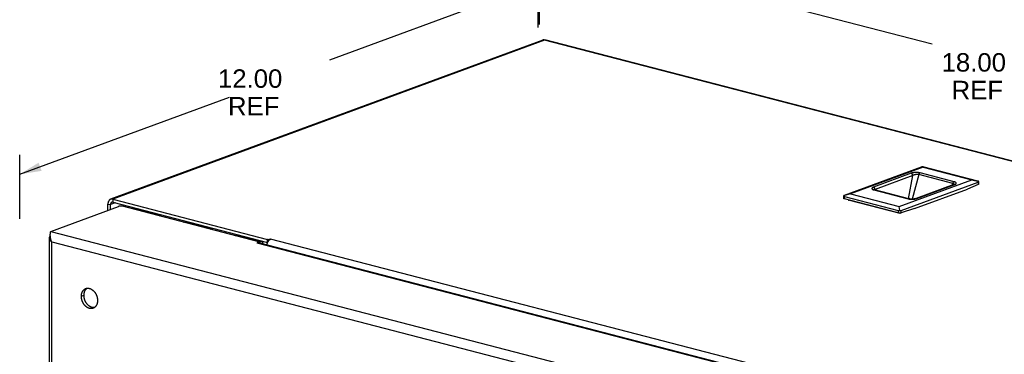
# Model space of a CAD drawing. Header units: inches. Extents: x 0 to 54.8, y 0 to 35.5.
# Tile 8 of 10: x 29.6 to 44.3, y 18.4 to 23.4. Entities that reach past the tile are written whole.
import ezdxf

# ---------------------------------------------------------------- set-up
doc = ezdxf.new("R2010")
doc.units = ezdxf.units.IN
doc.header["$LTSCALE"] = 3.016129
doc.header["$MEASUREMENT"] = 0
doc.layers.get('0').update_dxf_attribs({"linetype": 'CONTINUOUS'})
doc.layers.add('DIMENSIONS', color=7, linetype='CONTINUOUS')
doc.styles.get("Standard").update_dxf_attribs({"font": 'arial.ttf'})
doc.dimstyles.new('DIMSTYLE_1', dxfattribs={"dimtxt": 0.274194, "dimasz": 0.322581, "dimexe": 0.09, "dimexo": 0.07, "dimgap": 0.0425, "dimtad": 0, "dimtih": 1, "dimtoh": 1, "dimzin": 4, "dimdsep": 46, "dimtxsty": 'Standard', "dimblk": '_FILLED', "dimblk1": '_FILLED', "dimblk2": '_FILLED', "dimcen": 0.09, "dimazin": 1, "dimtfac": 1, "dimtdec": 3, "dimtofl": 0, "dimtmove": 0, "dimatfit": 3, "dimldrblk": '_FILLED', "dimfxl": 0, "dimtolj": 1, "dimtzin": 4, "dimarcsym": 0})

# ---------------------------------------------------------------- blocks, each defined once
blk = doc.blocks.new('_FILLED')
at = {"color": 0, "linetype": 'ByBlock'}
blk.add_solid([(0, 0), (-1, 0.2), (-1, -0.2)], dxfattribs=at)
blk = doc.blocks.new('*D1')
at = {"layer": 'DIMENSIONS', "color": 2, "linetype": 'Continuous'}
for p, q in [((37.348, 23.241), (37.348, 24.191)), ((37.348, 23.901), (34.243, 22.757)), ((29.635, 21.06), (32.754, 22.209)), ((29.635, 20.4), (29.635, 21.351))]:
    blk.add_line(p, q, dxfattribs=at)
at = {"layer": 'DIMENSIONS', "color": 2, "linetype": 'Continuous', "xscale": 0.3225806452, "yscale": 0.3225806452, "zscale": 0.3225806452}
for p, rotation in [((37.348, 23.901), 20.2173453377), ((29.635, 21.06), 200.2173453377)]:
    blk.add_blockref('_FILLED', p, dxfattribs=dict(at, rotation=rotation))
at = {"layer": 'DIMENSIONS', "color": 2, "linetype": 'Continuous', "insert": (33.063, 22.62), "char_height": 0.2742, "width": 0.95815, "attachment_point": 2, "line_spacing_factor": 0.9}
blk.add_mtext('12.00\\P REF', dxfattribs=at)
blk = doc.blocks.new('*D2')
at = {"layer": 'DIMENSIONS', "color": 2, "linetype": 'Continuous'}
for p, q in [((37.367, 23.288), (37.367, 24.802)), ((37.367, 24.512), (43.21, 22.997)), ((51.156, 20.937), (45.313, 22.452)), ((51.156, 19.712), (51.156, 21.227))]:
    blk.add_line(p, q, dxfattribs=at)
at = {"layer": 'DIMENSIONS', "color": 2, "linetype": 'Continuous', "xscale": 0.3225806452, "yscale": 0.3225806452, "zscale": 0.3225806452}
for p, rotation in [((37.367, 24.512), 165.4635699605), ((51.156, 20.937), 345.4635699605)]:
    blk.add_blockref('_FILLED', p, dxfattribs=dict(at, rotation=rotation))
at = {"layer": 'DIMENSIONS', "color": 2, "linetype": 'Continuous', "insert": (43.827, 22.861), "char_height": 0.2742, "width": 0.95815, "attachment_point": 2, "line_spacing_factor": 0.9}
blk.add_mtext('18.00\\P REF', dxfattribs=at)

msp = doc.modelspace()

# ---------------------------------------------------------------- linework, layer by layer
at = {"color": 3, "linetype": 'Continuous'}
for p, q in [((37.416, 23.056), (30.987, 20.688)), ((37.44, 23.054), (31.02, 20.69)), ((51.083, 19.516), (37.44, 23.054)), ((51.126, 19.513), (37.445, 23.06)), ((31.02, 20.69), (33.323, 20.093)), ((41.96, 20.678), (41.962, 20.678)), ((42.726, 20.479), (41.96, 20.678)), ((30.098, 20.212), (31.105, 20.583)), ((30.948, 20.525), (30.948, 20.618)), ((33.193, 20.058), (31.162, 20.584)), ((31.333, 20.55), (31.355, 20.557)), ((31.333, 20.55), (31.724, 20.448)), ((31.708, 20.442), (31.724, 20.448)), ((42.74, 20.484), (42.726, 20.479)), ((32.074, 20.348), (32.089, 20.354)), ((32.089, 20.354), (32.493, 20.249)), ((32.477, 20.243), (32.493, 20.249)), ((30.072, 20.111), (30.072, 10.847)), ((30.098, 20.212), (43.265, 16.798)), ((32.842, 20.149), (32.858, 20.154)), ((33.248, 20.053), (32.858, 20.154)), ((33.323, 20.093), (33.36, 20.102)), ((33.33, 20.073), (33.329, 20.076)), ((33.33, 20.071), (33.33, 20.073)), ((33.36, 20.102), (42.385, 17.762)), ((30.112, 10.848), (30.112, 20.057)), ((30.112, 20.057), (43.107, 16.687)), ((33.193, 20.058), (33.16, 20.04)), ((33.16, 20.04), (42.185, 17.7)), ((33.2, 20.039), (42.198, 17.706)), ((33.215, 20.035), (33.212, 20.041)), ((33.215, 20.035), (33.215, 20.035)), ((33.248, 20.053), (33.27, 20.061)), ((33.332, 20.064), (33.332, 20.065)), ((33.332, 20.063), (33.332, 20.064))]:
    msp.add_line(p, q, dxfattribs=at)
at = {"color": 7, "linetype": 'Continuous'}
for p, q in [((43.043, 21.165), (41.899, 20.744)), ((43.073, 21.165), (41.995, 20.768)), ((43.064, 21.172), (43.073, 21.165)), ((43.073, 21.165), (43.797, 20.978)), ((43.889, 20.958), (43.087, 21.166)), ((42.895, 21.076), (42.335, 20.869)), ((42.919, 21.041), (42.358, 20.834)), ((42.718, 20.58), (43.797, 20.978)), ((42.748, 20.523), (43.893, 20.945)), ((42.856, 20.697), (42.919, 21.041)), ((43.008, 21.055), (42.909, 20.691)), ((43.516, 20.923), (43.008, 21.055)), ((43.534, 20.949), (43.027, 21.08)), ((43.797, 20.978), (43.9, 20.955)), ((43.893, 20.945), (43.893, 20.908)), ((43.9, 20.955), (43.9, 20.954)), ((43.9, 20.914), (43.9, 20.954)), ((43.9, 20.954), (43.9, 20.953)), ((42.34, 20.828), (42.342, 20.828)), ((42.342, 20.828), (42.851, 20.696)), ((42.859, 20.696), (42.349, 20.828)), ((42.358, 20.834), (42.357, 20.826)), ((42.947, 20.551), (43.732, 20.84)), ((43.532, 20.906), (42.972, 20.7)), ((42.982, 20.7), (43.543, 20.907)), ((43.511, 20.899), (43.516, 20.923)), ((43.532, 20.906), (43.532, 20.906)), ((43.893, 20.908), (43.732, 20.84)), ((31.02, 20.69), (31.02, 20.644)), ((41.995, 20.768), (41.891, 20.74)), ((41.891, 20.74), (41.891, 20.701)), ((41.891, 20.74), (41.892, 20.738)), ((41.892, 20.738), (41.893, 20.736)), ((41.902, 20.694), (41.902, 20.73)), ((41.902, 20.73), (42.704, 20.522)), ((42.704, 20.486), (41.902, 20.694)), ((41.995, 20.768), (42.718, 20.58)), ((42.033, 20.659), (42.034, 20.659)), ((42.851, 20.696), (42.853, 20.695)), ((42.859, 20.696), (42.859, 20.696)), ((42.971, 20.7), (42.972, 20.7)), ((30.948, 20.618), (30.984, 20.609)), ((31.056, 20.635), (30.984, 20.609)), ((30.984, 20.538), (30.984, 20.609)), ((31.02, 20.644), (33.323, 20.047)), ((31.333, 20.55), (31.333, 20.54)), ((42.145, 20.631), (42.145, 20.63)), ((42.33, 20.582), (42.331, 20.583)), ((42.704, 20.522), (42.704, 20.486)), ((42.727, 20.523), (42.718, 20.58)), ((42.947, 20.551), (42.748, 20.486)), ((42.748, 20.486), (42.748, 20.523)), ((32.086, 20.352), (32.086, 20.345)), ((32.089, 20.354), (32.089, 20.344)), ((30.088, 20.146), (30.09, 20.145)), ((32.855, 20.153), (32.855, 20.145)), ((32.858, 20.154), (32.858, 20.144)), ((33.323, 20.047), (33.323, 20.093)), ((33.248, 20.053), (33.248, 20.026)), ((33.297, 20.014), (33.315, 20.02)), ((33.324, 20.047), (33.323, 20.047)), ((30.553, 19.246), (30.591, 19.261))]:
    msp.add_line(p, q, dxfattribs=at)
at = {"color": 3, "linetype": 'Continuous'}
for points in [[(37.44, 23.054), (37.439, 23.054), (37.438, 23.055), (37.437, 23.055), (37.435, 23.056), (37.434, 23.056), (37.433, 23.057), (37.432, 23.057), (37.431, 23.057), (37.429, 23.057), (37.428, 23.057), (37.427, 23.058), (37.426, 23.058), (37.425, 23.058), (37.424, 23.058), (37.423, 23.057), (37.421, 23.057), (37.42, 23.057), (37.419, 23.057), (37.418, 23.057), (37.417, 23.056), (37.416, 23.056)], [(37.44, 23.054), (37.441, 23.055), (37.441, 23.055), (37.441, 23.056), (37.442, 23.057), (37.442, 23.057), (37.442, 23.058), (37.443, 23.058), (37.443, 23.059), (37.443, 23.059), (37.444, 23.06), (37.444, 23.06), (37.444, 23.06), (37.445, 23.06), (37.445, 23.06), (37.445, 23.06), (37.445, 23.06), (37.445, 23.06)], [(30.987, 20.688), (30.986, 20.688), (30.984, 20.687), (30.983, 20.687), (30.982, 20.686), (30.98, 20.685), (30.979, 20.684), (30.978, 20.683), (30.976, 20.683), (30.975, 20.682), (30.974, 20.681), (30.972, 20.68), (30.971, 20.679), (30.97, 20.678), (30.969, 20.677), (30.968, 20.675), (30.967, 20.674), (30.966, 20.673), (30.964, 20.672), (30.963, 20.67), (30.962, 20.669), (30.961, 20.668), (30.961, 20.666), (30.96, 20.665), (30.959, 20.663), (30.958, 20.662), (30.957, 20.66), (30.956, 20.659), (30.956, 20.657), (30.955, 20.656), (30.954, 20.654), (30.953, 20.652), (30.953, 20.65), (30.952, 20.649), (30.952, 20.647), (30.951, 20.645), (30.951, 20.643), (30.95, 20.642), (30.95, 20.64), (30.949, 20.638), (30.949, 20.636), (30.949, 20.634), (30.948, 20.632), (30.948, 20.63), (30.948, 20.628), (30.948, 20.626), (30.948, 20.624), (30.948, 20.622), (30.948, 20.62), (30.948, 20.618)], [(31.02, 20.69), (31.019, 20.69), (31.017, 20.69), (31.015, 20.691), (31.014, 20.691), (31.012, 20.691), (31.011, 20.691), (31.009, 20.691), (31.007, 20.692), (31.006, 20.692), (31.004, 20.692), (31.003, 20.692), (31.001, 20.691), (30.999, 20.691), (30.998, 20.691), (30.996, 20.691), (30.995, 20.691), (30.993, 20.69), (30.992, 20.69), (30.99, 20.689), (30.989, 20.689), (30.988, 20.688)], [(31.162, 20.584), (31.161, 20.584), (31.16, 20.585), (31.159, 20.585), (31.158, 20.585), (31.157, 20.585), (31.156, 20.585), (31.155, 20.586), (31.154, 20.586), (31.153, 20.586), (31.152, 20.586), (31.151, 20.586), (31.15, 20.586), (31.149, 20.586), (31.148, 20.587), (31.147, 20.587), (31.146, 20.587), (31.145, 20.587), (31.144, 20.587), (31.143, 20.587), (31.141, 20.587), (31.14, 20.587), (31.139, 20.587), (31.138, 20.587), (31.137, 20.587), (31.136, 20.587), (31.135, 20.587), (31.134, 20.587), (31.132, 20.587), (31.131, 20.587), (31.13, 20.587), (31.129, 20.587), (31.128, 20.587), (31.127, 20.587), (31.126, 20.587), (31.125, 20.587), (31.124, 20.587), (31.123, 20.586), (31.122, 20.586), (31.121, 20.586), (31.12, 20.586), (31.119, 20.586), (31.117, 20.586), (31.117, 20.586), (31.116, 20.585), (31.115, 20.585), (31.114, 20.585), (31.113, 20.585), (31.112, 20.585), (31.111, 20.584), (31.11, 20.584), (31.109, 20.584), (31.108, 20.584), (31.108, 20.583), (31.107, 20.583), (31.106, 20.583), (31.105, 20.583)], [(30.088, 20.146), (30.087, 20.144), (30.086, 20.143), (30.085, 20.142), (30.084, 20.14), (30.083, 20.139), (30.082, 20.138), (30.081, 20.136), (30.08, 20.135), (30.079, 20.134), (30.078, 20.132), (30.077, 20.131), (30.077, 20.13), (30.076, 20.128), (30.075, 20.127), (30.075, 20.125), (30.074, 20.124), (30.074, 20.123), (30.073, 20.121), (30.073, 20.12), (30.073, 20.118), (30.073, 20.117), (30.072, 20.115), (30.072, 20.114), (30.072, 20.113), (30.072, 20.111), (30.072, 20.111)], [(30.072, 20.111), (30.072, 20.11), (30.072, 20.108), (30.072, 20.107), (30.072, 20.105), (30.073, 20.104), (30.073, 20.103), (30.073, 20.101), (30.074, 20.1), (30.074, 20.098), (30.074, 20.097), (30.075, 20.096), (30.075, 20.094), (30.076, 20.093), (30.077, 20.091), (30.077, 20.09), (30.078, 20.089), (30.079, 20.087), (30.08, 20.086), (30.081, 20.085), (30.082, 20.083), (30.083, 20.082), (30.084, 20.08), (30.085, 20.079), (30.086, 20.078), (30.087, 20.076), (30.089, 20.075), (30.09, 20.074), (30.091, 20.073), (30.093, 20.071), (30.094, 20.07), (30.095, 20.069), (30.097, 20.067), (30.098, 20.066), (30.1, 20.065), (30.102, 20.064), (30.103, 20.062), (30.105, 20.061), (30.107, 20.06), (30.108, 20.059), (30.11, 20.058), (30.112, 20.057)], [(30.088, 20.146), (30.09, 20.146), (30.09, 20.147)], [(30.112, 20.057), (30.111, 20.059), (30.11, 20.062), (30.108, 20.065), (30.107, 20.068), (30.106, 20.071), (30.105, 20.073), (30.104, 20.076), (30.103, 20.079), (30.102, 20.082), (30.101, 20.085), (30.1, 20.088), (30.1, 20.091), (30.099, 20.094), (30.098, 20.096), (30.097, 20.099), (30.097, 20.102), (30.096, 20.105), (30.095, 20.108), (30.095, 20.111), (30.094, 20.113), (30.094, 20.116), (30.093, 20.119), (30.093, 20.122), (30.093, 20.124), (30.092, 20.127), (30.092, 20.13), (30.092, 20.133), (30.091, 20.135), (30.091, 20.138), (30.091, 20.141), (30.091, 20.143), (30.09, 20.146), (30.09, 20.148), (30.09, 20.151), (30.09, 20.153), (30.09, 20.156), (30.09, 20.158), (30.09, 20.161), (30.09, 20.163), (30.09, 20.165), (30.09, 20.167), (30.09, 20.17), (30.09, 20.172), (30.091, 20.174), (30.091, 20.176), (30.091, 20.178), (30.091, 20.18), (30.091, 20.182), (30.092, 20.184), (30.092, 20.186), (30.092, 20.188), (30.092, 20.19), (30.093, 20.192), (30.093, 20.193), (30.093, 20.195), (30.094, 20.197), (30.094, 20.198), (30.094, 20.2), (30.095, 20.201), (30.095, 20.203), (30.095, 20.204), (30.096, 20.205), (30.096, 20.206), (30.097, 20.208), (30.097, 20.209), (30.097, 20.21), (30.098, 20.211), (30.098, 20.212)], [(33.328, 20.08), (33.328, 20.081), (33.328, 20.082), (33.327, 20.083), (33.327, 20.084), (33.327, 20.085), (33.327, 20.085), (33.326, 20.086), (33.326, 20.087), (33.326, 20.087), (33.326, 20.088), (33.326, 20.088), (33.325, 20.089), (33.325, 20.089), (33.325, 20.09), (33.325, 20.09), (33.325, 20.09), (33.325, 20.091), (33.324, 20.091), (33.324, 20.091), (33.324, 20.091), (33.324, 20.092), (33.324, 20.092), (33.324, 20.092), (33.323, 20.092), (33.323, 20.092), (33.323, 20.093)], [(33.329, 20.076), (33.329, 20.077), (33.329, 20.078), (33.329, 20.079), (33.328, 20.08)], [(33.332, 20.065), (33.331, 20.068), (33.33, 20.071)], [(33.332, 20.063), (33.333, 20.065), (33.334, 20.066), (33.335, 20.068), (33.336, 20.069), (33.338, 20.071), (33.339, 20.072), (33.34, 20.074), (33.341, 20.075), (33.342, 20.077), (33.343, 20.078), (33.344, 20.079), (33.346, 20.081), (33.347, 20.082), (33.348, 20.083), (33.349, 20.084), (33.351, 20.086), (33.352, 20.087), (33.353, 20.088), (33.354, 20.089), (33.356, 20.09), (33.357, 20.091), (33.358, 20.092), (33.36, 20.093), (33.361, 20.094), (33.362, 20.094), (33.364, 20.095), (33.365, 20.096), (33.366, 20.097), (33.368, 20.097), (33.369, 20.098), (33.37, 20.098), (33.372, 20.099)], [(33.2, 20.039), (33.199, 20.039), (33.197, 20.039), (33.196, 20.04), (33.195, 20.04), (33.193, 20.04), (33.192, 20.04), (33.19, 20.04), (33.189, 20.04), (33.187, 20.04), (33.186, 20.04), (33.184, 20.04), (33.183, 20.04), (33.181, 20.039), (33.18, 20.039), (33.178, 20.039), (33.177, 20.038), (33.175, 20.038), (33.174, 20.037), (33.172, 20.037)], [(33.212, 20.041), (33.211, 20.042), (33.211, 20.043), (33.21, 20.044), (33.209, 20.045), (33.209, 20.047), (33.208, 20.047), (33.207, 20.048), (33.207, 20.049), (33.206, 20.05), (33.206, 20.051), (33.205, 20.051), (33.204, 20.052), (33.204, 20.053), (33.203, 20.053), (33.203, 20.054), (33.202, 20.054), (33.202, 20.054), (33.201, 20.055), (33.201, 20.055), (33.2, 20.055), (33.2, 20.056), (33.199, 20.056), (33.199, 20.056), (33.198, 20.056), (33.198, 20.057), (33.197, 20.057), (33.197, 20.057), (33.197, 20.057), (33.196, 20.057), (33.196, 20.057), (33.195, 20.057), (33.195, 20.057), (33.194, 20.057), (33.194, 20.057), (33.193, 20.058)], [(33.313, 20.01), (33.313, 20.01), (33.313, 20.012), (33.313, 20.014), (33.314, 20.016), (33.314, 20.018), (33.315, 20.02), (33.315, 20.022), (33.316, 20.024), (33.316, 20.026), (33.317, 20.028), (33.317, 20.03), (33.318, 20.032), (33.319, 20.034), (33.319, 20.036), (33.32, 20.038), (33.321, 20.04), (33.322, 20.042), (33.322, 20.044), (33.323, 20.045)], [(33.323, 20.045), (33.324, 20.047), (33.325, 20.049), (33.326, 20.051), (33.326, 20.053), (33.327, 20.054), (33.328, 20.056), (33.329, 20.058), (33.33, 20.06), (33.331, 20.061), (33.332, 20.063)], [(30.553, 19.246), (30.553, 19.249), (30.553, 19.252), (30.553, 19.255), (30.553, 19.258), (30.553, 19.261), (30.554, 19.264), (30.554, 19.267), (30.554, 19.269), (30.555, 19.272), (30.555, 19.275), (30.556, 19.278), (30.556, 19.281), (30.557, 19.283), (30.558, 19.286), (30.558, 19.289), (30.559, 19.291), (30.56, 19.294), (30.56, 19.296), (30.561, 19.299), (30.562, 19.301), (30.563, 19.304), (30.564, 19.306), (30.565, 19.309), (30.566, 19.311), (30.567, 19.313), (30.569, 19.316), (30.57, 19.318), (30.571, 19.32), (30.572, 19.322), (30.574, 19.324), (30.575, 19.327), (30.576, 19.329), (30.578, 19.331), (30.579, 19.332), (30.581, 19.334), (30.582, 19.336), (30.584, 19.338), (30.585, 19.34), (30.587, 19.341), (30.589, 19.343), (30.591, 19.345), (30.592, 19.346), (30.594, 19.348), (30.596, 19.349), (30.598, 19.351), (30.6, 19.352), (30.601, 19.353), (30.603, 19.354), (30.605, 19.356), (30.607, 19.357), (30.609, 19.358), (30.611, 19.359), (30.613, 19.36), (30.616, 19.361), (30.618, 19.362), (30.619, 19.362)], [(30.619, 19.362), (30.62, 19.362), (30.622, 19.363), (30.624, 19.364), (30.626, 19.364), (30.628, 19.365), (30.631, 19.365), (30.633, 19.366), (30.635, 19.366), (30.637, 19.366), (30.64, 19.367), (30.642, 19.367), (30.644, 19.367), (30.647, 19.367), (30.649, 19.367), (30.651, 19.367), (30.654, 19.367), (30.656, 19.367), (30.658, 19.367), (30.661, 19.366), (30.663, 19.366), (30.665, 19.365), (30.668, 19.365), (30.67, 19.364), (30.673, 19.364), (30.675, 19.363), (30.677, 19.363), (30.68, 19.362), (30.682, 19.361), (30.684, 19.36), (30.687, 19.359), (30.689, 19.358), (30.692, 19.357), (30.694, 19.356), (30.696, 19.355), (30.699, 19.354), (30.701, 19.352), (30.703, 19.351), (30.705, 19.35), (30.708, 19.348), (30.71, 19.347), (30.712, 19.345), (30.715, 19.344), (30.717, 19.342), (30.719, 19.34), (30.721, 19.339), (30.723, 19.337), (30.725, 19.335), (30.728, 19.333), (30.73, 19.331), (30.732, 19.329), (30.734, 19.327), (30.736, 19.325), (30.738, 19.323), (30.74, 19.321), (30.742, 19.319), (30.744, 19.316), (30.746, 19.314), (30.747, 19.312), (30.749, 19.309), (30.751, 19.307), (30.753, 19.305), (30.755, 19.302), (30.756, 19.3), (30.758, 19.297), (30.76, 19.295), (30.761, 19.292), (30.763, 19.289), (30.764, 19.287), (30.766, 19.284), (30.767, 19.281), (30.769, 19.279), (30.77, 19.276), (30.772, 19.273), (30.773, 19.27), (30.774, 19.267), (30.775, 19.265), (30.777, 19.262), (30.778, 19.259), (30.779, 19.256), (30.78, 19.253), (30.781, 19.25), (30.782, 19.247), (30.783, 19.244), (30.784, 19.241), (30.785, 19.238), (30.786, 19.235), (30.786, 19.232), (30.787, 19.229), (30.788, 19.226), (30.788, 19.223), (30.789, 19.22), (30.789, 19.217), (30.79, 19.214), (30.79, 19.211), (30.791, 19.208), (30.791, 19.205), (30.791, 19.202), (30.792, 19.199), (30.792, 19.196), (30.792, 19.193), (30.792, 19.19), (30.792, 19.187), (30.792, 19.184)], [(30.727, 19.069), (30.725, 19.068), (30.723, 19.068), (30.721, 19.067), (30.719, 19.066), (30.717, 19.066), (30.715, 19.065), (30.712, 19.065), (30.71, 19.064), (30.708, 19.064), (30.705, 19.064), (30.703, 19.064), (30.701, 19.064), (30.699, 19.063), (30.696, 19.063), (30.694, 19.064), (30.692, 19.064), (30.689, 19.064), (30.687, 19.064), (30.684, 19.064), (30.682, 19.065), (30.68, 19.065), (30.677, 19.066), (30.675, 19.066), (30.673, 19.067), (30.67, 19.067), (30.668, 19.068), (30.665, 19.069), (30.663, 19.07), (30.661, 19.07), (30.658, 19.071), (30.656, 19.072), (30.654, 19.073), (30.651, 19.075), (30.649, 19.076), (30.647, 19.077), (30.644, 19.078), (30.642, 19.08), (30.64, 19.081), (30.637, 19.082), (30.635, 19.084), (30.633, 19.085), (30.631, 19.087), (30.628, 19.089), (30.626, 19.09), (30.624, 19.092), (30.622, 19.094), (30.62, 19.096), (30.618, 19.098), (30.616, 19.099), (30.613, 19.101), (30.611, 19.103), (30.609, 19.106), (30.607, 19.108), (30.605, 19.11), (30.603, 19.112), (30.601, 19.114), (30.6, 19.116), (30.598, 19.119), (30.596, 19.121), (30.594, 19.124), (30.592, 19.126), (30.591, 19.128), (30.589, 19.131), (30.587, 19.133), (30.585, 19.136), (30.584, 19.139), (30.582, 19.141), (30.581, 19.144), (30.579, 19.147), (30.578, 19.149), (30.576, 19.152), (30.575, 19.155), (30.574, 19.157), (30.572, 19.16), (30.571, 19.163), (30.57, 19.166), (30.569, 19.169), (30.567, 19.172), (30.566, 19.175), (30.565, 19.178), (30.564, 19.18), (30.563, 19.183), (30.562, 19.186), (30.561, 19.189), (30.56, 19.192), (30.56, 19.195), (30.559, 19.198), (30.558, 19.201), (30.558, 19.204), (30.557, 19.207), (30.556, 19.21), (30.556, 19.213), (30.555, 19.216), (30.555, 19.219), (30.554, 19.222), (30.554, 19.225), (30.554, 19.228), (30.553, 19.231), (30.553, 19.234), (30.553, 19.237), (30.553, 19.24), (30.553, 19.243), (30.553, 19.246)], [(30.792, 19.184), (30.792, 19.181), (30.792, 19.178), (30.792, 19.175), (30.792, 19.173), (30.792, 19.17), (30.791, 19.167), (30.791, 19.164), (30.791, 19.161), (30.79, 19.158), (30.79, 19.155), (30.789, 19.153), (30.789, 19.15), (30.788, 19.147), (30.788, 19.145), (30.787, 19.142), (30.786, 19.139), (30.786, 19.137), (30.785, 19.134), (30.784, 19.132), (30.783, 19.129), (30.782, 19.127), (30.781, 19.124), (30.78, 19.122), (30.779, 19.119), (30.778, 19.117), (30.777, 19.115), (30.775, 19.113), (30.774, 19.11), (30.773, 19.108), (30.772, 19.106), (30.77, 19.104), (30.769, 19.102), (30.767, 19.1), (30.766, 19.098), (30.764, 19.096), (30.763, 19.094), (30.761, 19.093), (30.76, 19.091), (30.758, 19.089), (30.756, 19.087), (30.755, 19.086), (30.753, 19.084), (30.751, 19.083), (30.749, 19.081), (30.747, 19.08), (30.746, 19.079), (30.744, 19.077), (30.742, 19.076), (30.74, 19.075), (30.738, 19.074), (30.736, 19.073), (30.734, 19.072), (30.732, 19.071), (30.73, 19.07), (30.728, 19.069), (30.727, 19.069)]]:
    msp.add_lwpolyline(points, dxfattribs=at)
at = {"color": 7, "linetype": 'Continuous'}
for points in [[(43.064, 21.172), (43.06, 21.171), (43.056, 21.169), (43.053, 21.168), (43.049, 21.167), (43.046, 21.166), (43.043, 21.165)], [(43.087, 21.166), (43.084, 21.167), (43.08, 21.168), (43.076, 21.169), (43.072, 21.17), (43.068, 21.171), (43.064, 21.172)], [(43.027, 21.08), (43.025, 21.081), (43.023, 21.081), (43.021, 21.082), (43.018, 21.082), (43.016, 21.083), (43.014, 21.083), (43.012, 21.084), (43.009, 21.084), (43.007, 21.084), (43.005, 21.085), (43.002, 21.085), (43, 21.085), (42.997, 21.085), (42.995, 21.086), (42.993, 21.086), (42.99, 21.086), (42.987, 21.086), (42.985, 21.086), (42.982, 21.086), (42.98, 21.087), (42.977, 21.087), (42.975, 21.087), (42.972, 21.087), (42.969, 21.087), (42.967, 21.087), (42.964, 21.087), (42.962, 21.087), (42.959, 21.086), (42.956, 21.086), (42.954, 21.086), (42.951, 21.086), (42.948, 21.086), (42.945, 21.086), (42.943, 21.085), (42.94, 21.085), (42.937, 21.085), (42.934, 21.085), (42.932, 21.084), (42.929, 21.084), (42.926, 21.083), (42.924, 21.083), (42.921, 21.083), (42.919, 21.082), (42.917, 21.082), (42.914, 21.081), (42.912, 21.081), (42.91, 21.08), (42.907, 21.08), (42.905, 21.079), (42.903, 21.078), (42.901, 21.078), (42.899, 21.077), (42.897, 21.076), (42.895, 21.076)], [(42.919, 21.041), (42.919, 21.043), (42.919, 21.046), (42.918, 21.049), (42.917, 21.052), (42.916, 21.055), (42.915, 21.058), (42.913, 21.061), (42.912, 21.063), (42.91, 21.066), (42.908, 21.068), (42.906, 21.07), (42.904, 21.072), (42.901, 21.073), (42.898, 21.075), (42.896, 21.075), (42.895, 21.076)], [(43.008, 21.055), (43.007, 21.055), (43.005, 21.056), (43.003, 21.056), (43.001, 21.056), (43, 21.057), (42.998, 21.057), (42.996, 21.057), (42.994, 21.057), (42.992, 21.057), (42.99, 21.057), (42.988, 21.057), (42.986, 21.057), (42.984, 21.057), (42.982, 21.057), (42.98, 21.057), (42.978, 21.057), (42.976, 21.057), (42.973, 21.057), (42.971, 21.057), (42.969, 21.056), (42.967, 21.056), (42.965, 21.056), (42.963, 21.055), (42.961, 21.055), (42.958, 21.055), (42.956, 21.054), (42.953, 21.054), (42.951, 21.053), (42.949, 21.053), (42.946, 21.052), (42.944, 21.051), (42.942, 21.051), (42.94, 21.05), (42.938, 21.049), (42.936, 21.049), (42.934, 21.048), (42.932, 21.047), (42.93, 21.046), (42.928, 21.045), (42.926, 21.045), (42.924, 21.044), (42.922, 21.043), (42.921, 21.042), (42.919, 21.041)], [(43.008, 21.055), (43.009, 21.057), (43.01, 21.06), (43.011, 21.063), (43.012, 21.066), (43.014, 21.069), (43.016, 21.071), (43.017, 21.074), (43.019, 21.076), (43.022, 21.078), (43.024, 21.079), (43.025, 21.08), (43.027, 21.08)], [(43.516, 20.923), (43.516, 20.925), (43.517, 20.928), (43.518, 20.931), (43.52, 20.934), (43.521, 20.937), (43.523, 20.94), (43.525, 20.942), (43.527, 20.944), (43.529, 20.946), (43.531, 20.947), (43.533, 20.948), (43.534, 20.949)], [(43.543, 20.907), (43.545, 20.908), (43.546, 20.908), (43.548, 20.909), (43.55, 20.91), (43.551, 20.91), (43.553, 20.911), (43.554, 20.912), (43.555, 20.913), (43.557, 20.914), (43.558, 20.914), (43.559, 20.915), (43.56, 20.916), (43.561, 20.917), (43.562, 20.918), (43.563, 20.919), (43.563, 20.919), (43.564, 20.92), (43.565, 20.921), (43.565, 20.922), (43.566, 20.923), (43.566, 20.924), (43.566, 20.925), (43.566, 20.926), (43.566, 20.926), (43.566, 20.927), (43.566, 20.928), (43.566, 20.929), (43.566, 20.93), (43.566, 20.931), (43.565, 20.932), (43.565, 20.933), (43.564, 20.933), (43.563, 20.934), (43.563, 20.935), (43.562, 20.936), (43.561, 20.937), (43.56, 20.938), (43.559, 20.939), (43.558, 20.939), (43.556, 20.94), (43.555, 20.941), (43.554, 20.941), (43.553, 20.942), (43.551, 20.943), (43.55, 20.944), (43.548, 20.944), (43.547, 20.945), (43.545, 20.945), (43.543, 20.946), (43.542, 20.947), (43.54, 20.947), (43.538, 20.948), (43.536, 20.948), (43.534, 20.949)], [(43.898, 20.956), (43.896, 20.956), (43.894, 20.957), (43.892, 20.958), (43.889, 20.958)], [(43.9, 20.953), (43.9, 20.951), (43.899, 20.949), (43.897, 20.947), (43.895, 20.946), (43.893, 20.945)], [(43.9, 20.955), (43.899, 20.955), (43.898, 20.956)], [(42.335, 20.869), (42.333, 20.869), (42.331, 20.868), (42.329, 20.867), (42.328, 20.866), (42.326, 20.866), (42.325, 20.865), (42.323, 20.864), (42.322, 20.863), (42.32, 20.863), (42.319, 20.862), (42.318, 20.861), (42.317, 20.86), (42.316, 20.859), (42.315, 20.859), (42.314, 20.858), (42.314, 20.857), (42.313, 20.857), (42.313, 20.856), (42.312, 20.855), (42.312, 20.854), (42.311, 20.854), (42.311, 20.853), (42.311, 20.852), (42.31, 20.851), (42.31, 20.85), (42.31, 20.849), (42.31, 20.848), (42.31, 20.847), (42.31, 20.847), (42.311, 20.846), (42.311, 20.845), (42.311, 20.844), (42.312, 20.843), (42.312, 20.843), (42.313, 20.842), (42.314, 20.841), (42.314, 20.84), (42.315, 20.839), (42.316, 20.839), (42.317, 20.838), (42.318, 20.837), (42.319, 20.836), (42.32, 20.836), (42.322, 20.835), (42.323, 20.834), (42.324, 20.834), (42.326, 20.833), (42.327, 20.832), (42.329, 20.832), (42.331, 20.831), (42.332, 20.83), (42.334, 20.83), (42.336, 20.829), (42.338, 20.829), (42.34, 20.828)], [(42.358, 20.834), (42.358, 20.837), (42.358, 20.84), (42.357, 20.843), (42.356, 20.846), (42.355, 20.849), (42.354, 20.852), (42.353, 20.855), (42.351, 20.857), (42.349, 20.859), (42.347, 20.861), (42.345, 20.863), (42.343, 20.865), (42.341, 20.867), (42.338, 20.868), (42.336, 20.869), (42.335, 20.869)], [(42.344, 20.83), (42.341, 20.831), (42.338, 20.832), (42.337, 20.833), (42.336, 20.833)], [(42.349, 20.828), (42.349, 20.828), (42.346, 20.829), (42.344, 20.828), (42.343, 20.828), (42.342, 20.828)], [(42.349, 20.828), (42.348, 20.829), (42.344, 20.83)], [(42.358, 20.834), (42.357, 20.833), (42.355, 20.832), (42.354, 20.831), (42.352, 20.83), (42.351, 20.829), (42.35, 20.828), (42.35, 20.828)], [(43.533, 20.912), (43.533, 20.913), (43.532, 20.914), (43.531, 20.915), (43.53, 20.915), (43.529, 20.916), (43.528, 20.917), (43.527, 20.918), (43.526, 20.919), (43.525, 20.919), (43.524, 20.92), (43.522, 20.921), (43.521, 20.921), (43.519, 20.922), (43.517, 20.923), (43.516, 20.923)], [(43.54, 20.91), (43.54, 20.91), (43.54, 20.91), (43.539, 20.91), (43.538, 20.909), (43.536, 20.908), (43.533, 20.907), (43.532, 20.906)], [(43.543, 20.907), (43.541, 20.907), (43.54, 20.907), (43.539, 20.907), (43.538, 20.907), (43.536, 20.907), (43.535, 20.907), (43.534, 20.907), (43.533, 20.907), (43.532, 20.906)], [(43.535, 20.908), (43.535, 20.909), (43.535, 20.91), (43.534, 20.91), (43.534, 20.911), (43.533, 20.912)], [(43.9, 20.914), (43.9, 20.914), (43.899, 20.912), (43.898, 20.91), (43.896, 20.909), (43.893, 20.908)], [(41.899, 20.744), (41.896, 20.743), (41.894, 20.742), (41.893, 20.741), (41.892, 20.741), (41.891, 20.74), (41.891, 20.74)], [(41.902, 20.694), (41.899, 20.695), (41.896, 20.696), (41.894, 20.697), (41.892, 20.699), (41.891, 20.7), (41.891, 20.701)], [(41.893, 20.736), (41.895, 20.734), (41.897, 20.732), (41.899, 20.731), (41.902, 20.73)], [(42.859, 20.696), (42.858, 20.696), (42.856, 20.696), (42.854, 20.696), (42.852, 20.696), (42.851, 20.696)], [(42.853, 20.695), (42.855, 20.695), (42.857, 20.694), (42.859, 20.694)], [(42.971, 20.7), (42.969, 20.699), (42.964, 20.698), (42.957, 20.696), (42.95, 20.694), (42.942, 20.693), (42.934, 20.692), (42.925, 20.691), (42.916, 20.691), (42.907, 20.691), (42.898, 20.691), (42.889, 20.691), (42.881, 20.692), (42.874, 20.693), (42.867, 20.694), (42.861, 20.696), (42.859, 20.696)], [(42.859, 20.694), (42.861, 20.693), (42.864, 20.693)], [(42.864, 20.693), (42.866, 20.692), (42.868, 20.692), (42.871, 20.692), (42.873, 20.691), (42.875, 20.691), (42.878, 20.691), (42.88, 20.691), (42.882, 20.69), (42.885, 20.69), (42.887, 20.69), (42.89, 20.69), (42.892, 20.69), (42.895, 20.689), (42.897, 20.689), (42.9, 20.689), (42.903, 20.689), (42.905, 20.689), (42.908, 20.689), (42.91, 20.689), (42.913, 20.689), (42.915, 20.689), (42.918, 20.689), (42.921, 20.69), (42.923, 20.69), (42.926, 20.69), (42.929, 20.69), (42.931, 20.69), (42.934, 20.69), (42.937, 20.691), (42.94, 20.691), (42.942, 20.691), (42.945, 20.692), (42.947, 20.692), (42.95, 20.692), (42.953, 20.693), (42.955, 20.693), (42.957, 20.694), (42.959, 20.694), (42.961, 20.694), (42.963, 20.695), (42.964, 20.695), (42.966, 20.696)], [(42.966, 20.696), (42.968, 20.696), (42.97, 20.697), (42.972, 20.697), (42.974, 20.698), (42.976, 20.698), (42.978, 20.699), (42.98, 20.7), (42.982, 20.7)], [(42.972, 20.7), (42.972, 20.7), (42.974, 20.701), (42.977, 20.701), (42.979, 20.701), (42.982, 20.7)], [(31.004, 20.643), (31.003, 20.643), (31.003, 20.643), (31.002, 20.642), (31.001, 20.642), (31, 20.642), (30.999, 20.641), (30.999, 20.641), (30.998, 20.64), (30.997, 20.639), (30.996, 20.639), (30.996, 20.638), (30.995, 20.638), (30.994, 20.637), (30.994, 20.636), (30.993, 20.635), (30.992, 20.635), (30.992, 20.634), (30.991, 20.633), (30.991, 20.632), (30.99, 20.631), (30.99, 20.63), (30.989, 20.629), (30.989, 20.628), (30.988, 20.628), (30.988, 20.627), (30.987, 20.626), (30.987, 20.625), (30.987, 20.623), (30.986, 20.622), (30.986, 20.621), (30.986, 20.62), (30.985, 20.619), (30.985, 20.618), (30.985, 20.617), (30.985, 20.616), (30.985, 20.615), (30.985, 20.613), (30.984, 20.612), (30.984, 20.611), (30.984, 20.61), (30.984, 20.609)], [(31.02, 20.644), (31.019, 20.644), (31.018, 20.644), (31.017, 20.645), (31.016, 20.645), (31.016, 20.645), (31.015, 20.645), (31.014, 20.645), (31.013, 20.645), (31.012, 20.645), (31.011, 20.645), (31.01, 20.645), (31.009, 20.645), (31.008, 20.644), (31.007, 20.644), (31.006, 20.644), (31.005, 20.644), (31.004, 20.643), (31.004, 20.643)], [(42.704, 20.522), (42.707, 20.521), (42.711, 20.521), (42.715, 20.521), (42.719, 20.521), (42.723, 20.522), (42.727, 20.523)], [(42.727, 20.523), (42.731, 20.522), (42.735, 20.522), (42.739, 20.522), (42.742, 20.522), (42.745, 20.522), (42.748, 20.523)], [(42.748, 20.486), (42.745, 20.485), (42.741, 20.484), (42.736, 20.484), (42.732, 20.483), (42.727, 20.483), (42.722, 20.483), (42.717, 20.484), (42.713, 20.484), (42.708, 20.485), (42.704, 20.486)], [(30.591, 19.261), (30.591, 19.263), (30.592, 19.266), (30.592, 19.269), (30.592, 19.272), (30.592, 19.275), (30.592, 19.278), (30.593, 19.281), (30.593, 19.284), (30.593, 19.286), (30.594, 19.289), (30.594, 19.292), (30.595, 19.295), (30.595, 19.297), (30.596, 19.3), (30.597, 19.303), (30.597, 19.305), (30.598, 19.308), (30.599, 19.311), (30.6, 19.313), (30.601, 19.316), (30.602, 19.318), (30.603, 19.321), (30.604, 19.323), (30.605, 19.325), (30.606, 19.328), (30.607, 19.33), (30.608, 19.332), (30.61, 19.334), (30.611, 19.337), (30.612, 19.339), (30.613, 19.341), (30.615, 19.343), (30.616, 19.345), (30.618, 19.347), (30.619, 19.349), (30.621, 19.35), (30.622, 19.352), (30.624, 19.354), (30.626, 19.356), (30.627, 19.357), (30.629, 19.359), (30.631, 19.36), (30.633, 19.362), (30.634, 19.363), (30.636, 19.365), (30.638, 19.366), (30.639, 19.367)], [(30.745, 19.078), (30.744, 19.078), (30.742, 19.078), (30.739, 19.078), (30.737, 19.078), (30.735, 19.078), (30.732, 19.078), (30.73, 19.078), (30.728, 19.078), (30.725, 19.078), (30.723, 19.079), (30.721, 19.079), (30.718, 19.079), (30.716, 19.08), (30.714, 19.08), (30.711, 19.081), (30.709, 19.082), (30.706, 19.082), (30.704, 19.083), (30.702, 19.084), (30.699, 19.085), (30.697, 19.086), (30.695, 19.087), (30.692, 19.088), (30.69, 19.089), (30.688, 19.09), (30.685, 19.091), (30.683, 19.092), (30.681, 19.094), (30.678, 19.095), (30.676, 19.097), (30.674, 19.098), (30.671, 19.1), (30.669, 19.101), (30.667, 19.103), (30.665, 19.104), (30.663, 19.106), (30.66, 19.108), (30.658, 19.11), (30.656, 19.112), (30.654, 19.114), (30.652, 19.116), (30.65, 19.118), (30.648, 19.12), (30.646, 19.122), (30.644, 19.124), (30.642, 19.126), (30.64, 19.128), (30.638, 19.131), (30.636, 19.133), (30.634, 19.135), (30.633, 19.138), (30.631, 19.14), (30.629, 19.143), (30.627, 19.145), (30.626, 19.148), (30.624, 19.15), (30.622, 19.153), (30.621, 19.155), (30.619, 19.158), (30.618, 19.161), (30.616, 19.163), (30.615, 19.166), (30.613, 19.169), (30.612, 19.172), (30.611, 19.174), (30.61, 19.177), (30.608, 19.18), (30.607, 19.183), (30.606, 19.186), (30.605, 19.189), (30.604, 19.192), (30.603, 19.195), (30.602, 19.198), (30.601, 19.201), (30.6, 19.204), (30.599, 19.206), (30.598, 19.209), (30.597, 19.212), (30.597, 19.215), (30.596, 19.218), (30.595, 19.221), (30.595, 19.225), (30.594, 19.228), (30.594, 19.231), (30.593, 19.234), (30.593, 19.237), (30.593, 19.24), (30.592, 19.243), (30.592, 19.246), (30.592, 19.249), (30.592, 19.252), (30.592, 19.255), (30.591, 19.258), (30.591, 19.261)]]:
    msp.add_lwpolyline(points, dxfattribs=at)

# ---------------------------------------------------------------- dimensions: what is measured, and where the dimension line sits
at = {"layer": 'DIMENSIONS', "color": 2, "linetype": 'Continuous'}
for base, p1, p2, angle, picture, middle in [((37.3675, 24.5119), (51.1387, 19.6444), (37.3499, 23.2198), 165.4636, '*D2', (44.2619, 22.7242)), ((37.348, 23.901), (29.659, 20.334), (37.372, 23.175), 20.2173, '*D1', (33.498, 22.483))]:
    dim = msp.add_linear_dim(base=base, p1=p1, p2=p2, angle=angle, text='<> REF', dimstyle='DIMSTYLE_1', dxfattribs=at)
    dim.commit()
    dim.dimension.update_dxf_attribs({"geometry": picture, "text_midpoint": middle, "dimtype": 160})

doc.saveas('drawing.dxf')
